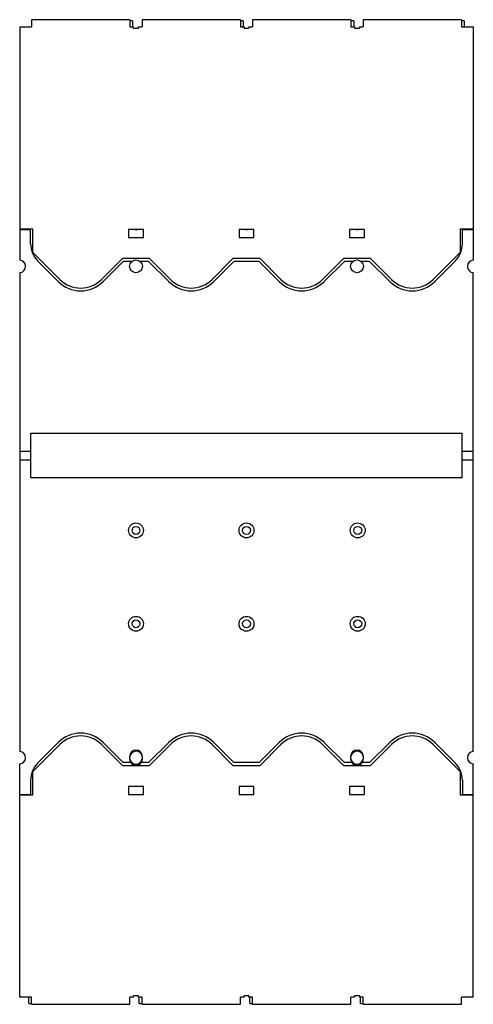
# Model space of a CAD drawing. Header units: millimetres. Extents: x 74 to 259, y 31 to 432.
import ezdxf

# ---------------------------------------------------------------- set-up
doc = ezdxf.new("R2010")
doc.units = ezdxf.units.MM
doc.header["$LTSCALE"] = 30.276771
doc.layers.get('0').update_dxf_attribs({"linetype": 'CONTINUOUS'})

msp = doc.modelspace()

# ---------------------------------------------------------------- linework, layer by layer
at = {"color": 7, "linetype": 'Continuous'}
for p, q in [((74.13, 428.88), (74.13, 333.93)), ((74.13, 428.88), (78.98, 428.88)), ((78.98, 431.78), (78.98, 428.88)), ((118.98, 431.78), (78.98, 431.78)), ((118.98, 431.78), (118.98, 428.88)), ((120.13, 431.38), (118.98, 431.38)), ((118.98, 428.88), (120.51, 428.88)), ((120.13, 431.38), (120.13, 428.88)), ((120.51, 428.28), (120.51, 428.88)), ((122.46, 428.28), (122.46, 428.88)), ((122.46, 428.88), (123.98, 428.88)), ((123.98, 431.78), (123.98, 428.88)), ((163.98, 431.78), (123.98, 431.78)), ((163.98, 431.78), (163.98, 428.88)), ((165.13, 431.38), (163.98, 431.38)), ((163.98, 428.88), (165.51, 428.88)), ((165.13, 431.38), (165.13, 428.88)), ((165.51, 428.88), (165.51, 428.28)), ((167.46, 428.88), (167.46, 428.28)), ((167.46, 428.88), (168.98, 428.88)), ((168.98, 431.78), (168.98, 428.88)), ((208.98, 431.78), (168.98, 431.78)), ((208.98, 431.78), (208.98, 428.88)), ((210.13, 431.38), (208.98, 431.38)), ((208.98, 428.88), (210.51, 428.88)), ((210.13, 431.38), (210.13, 428.88)), ((210.51, 428.88), (210.51, 428.28)), ((212.46, 428.88), (212.46, 428.28)), ((212.46, 428.88), (213.98, 428.88)), ((213.98, 431.78), (213.98, 428.88)), ((253.98, 431.78), (213.98, 431.78)), ((253.98, 431.78), (253.98, 428.88)), ((255.13, 431.38), (253.98, 431.38)), ((253.98, 428.88), (258.83, 428.88)), ((255.13, 431.38), (255.13, 428.88)), ((258.83, 428.88), (258.83, 333.93)), ((120.51, 428.28), (122.46, 428.28)), ((165.51, 428.28), (167.46, 428.28)), ((210.51, 428.28), (212.46, 428.28)), ((74.13, 346.63), (79.48, 346.63)), ((74.13, 346.38), (78.58, 346.38)), ((76.38, 346.63), (76.38, 346.38)), ((78.58, 340.58), (78.58, 346.38)), ((79.48, 337.06), (79.48, 346.63)), ((118.48, 346.38), (118.48, 343.08)), ((124.48, 346.38), (118.48, 346.38)), ((124.48, 343.08), (124.48, 346.38)), ((163.48, 346.38), (163.48, 343.08)), ((169.48, 346.38), (163.48, 346.38)), ((169.48, 343.08), (169.48, 346.38)), ((208.48, 346.38), (208.48, 343.08)), ((214.48, 346.38), (208.48, 346.38)), ((214.48, 343.08), (214.48, 346.38)), ((253.48, 346.63), (253.48, 337.06)), ((253.48, 346.63), (258.83, 346.63)), ((254.38, 340.58), (254.38, 346.38)), ((254.38, 346.38), (258.83, 346.38)), ((256.58, 346.63), (256.58, 346.38)), ((118.48, 343.08), (124.48, 343.08)), ((163.48, 343.08), (169.48, 343.08)), ((208.48, 343.08), (214.48, 343.08)), ((90.5, 326.05), (79.48, 337.06)), ((253.48, 337.06), (242.47, 326.05)), ((81.51, 333.5), (89.79, 325.23)), ((115.95, 334.53), (107.47, 326.05)), ((108.17, 325.23), (116.33, 333.38)), ((127.01, 334.53), (115.95, 334.53)), ((119.82, 333.38), (116.33, 333.38)), ((126.63, 333.38), (123.14, 333.38)), ((126.63, 333.38), (134.79, 325.23)), ((135.5, 326.05), (127.01, 334.53)), ((160.95, 334.53), (152.47, 326.05)), ((153.17, 325.23), (161.33, 333.38)), ((172.01, 334.53), (160.95, 334.53)), ((171.63, 333.38), (161.33, 333.38)), ((171.63, 333.38), (179.79, 325.23)), ((180.5, 326.05), (172.01, 334.53)), ((205.95, 334.53), (197.47, 326.05)), ((198.17, 325.23), (206.33, 333.38)), ((217.01, 334.53), (205.95, 334.53)), ((209.82, 333.38), (206.33, 333.38)), ((216.63, 333.38), (213.14, 333.38)), ((216.63, 333.38), (224.79, 325.23)), ((225.5, 326.05), (217.01, 334.53)), ((243.17, 325.23), (251.45, 333.5)), ((74.13, 328.84), (74.13, 133.93)), ((258.83, 133.93), (258.83, 328.84)), ((78.73, 245.28), (78.73, 263.48)), ((78.73, 263.48), (254.23, 263.48)), ((254.23, 245.28), (254.23, 263.48)), ((74.13, 256.13), (78.73, 256.13)), ((74.13, 252.63), (78.73, 252.63)), ((254.23, 256.13), (258.83, 256.13)), ((254.23, 252.63), (258.83, 252.63)), ((254.23, 245.28), (78.73, 245.28)), ((79.48, 125.7), (90.5, 136.72)), ((89.79, 137.54), (81.51, 129.26)), ((107.47, 136.72), (115.95, 128.23)), ((116.33, 129.38), (108.17, 137.54)), ((134.79, 137.54), (126.63, 129.38)), ((127.01, 128.23), (135.5, 136.72)), ((152.47, 136.72), (160.95, 128.23)), ((161.33, 129.38), (153.17, 137.54)), ((179.79, 137.54), (171.63, 129.38)), ((172.01, 128.23), (180.5, 136.72)), ((197.47, 136.72), (205.95, 128.23)), ((206.33, 129.38), (198.17, 137.54)), ((224.79, 137.54), (216.63, 129.38)), ((217.01, 128.23), (225.5, 136.72)), ((242.47, 136.72), (253.48, 125.7)), ((251.45, 129.26), (243.17, 137.54)), ((119.3, 133.02), (119.46, 133.02)), ((119.8, 133.74), (120.38, 133.74)), ((122.58, 133.74), (123.15, 133.74)), ((123.5, 133.02), (123.67, 133.02)), ((209.3, 133.02), (209.46, 133.02)), ((209.8, 133.74), (210.38, 133.74)), ((212.58, 133.74), (213.15, 133.74)), ((213.5, 133.02), (213.67, 133.02)), ((74.13, 33.88), (74.13, 128.84)), ((119.36, 129.38), (116.33, 129.38)), ((118.88, 131.88), (118.88, 130.88)), ((126.63, 129.38), (123.6, 129.38)), ((124.08, 130.88), (124.08, 131.88)), ((171.63, 129.38), (161.33, 129.38)), ((209.36, 129.38), (206.33, 129.38)), ((208.88, 131.88), (208.88, 130.88)), ((216.63, 129.38), (213.6, 129.38)), ((214.08, 130.88), (214.08, 131.88)), ((258.83, 33.88), (258.83, 128.84)), ((79.48, 116.13), (79.48, 125.7)), ((115.95, 128.23), (127.01, 128.23)), ((160.95, 128.23), (172.01, 128.23)), ((205.95, 128.23), (217.01, 128.23)), ((253.48, 125.7), (253.48, 116.13)), ((78.58, 122.19), (78.58, 116.38)), ((254.38, 122.19), (254.38, 116.38)), ((74.13, 116.38), (78.58, 116.38)), ((76.38, 116.38), (76.38, 116.13)), ((124.48, 119.68), (118.48, 119.68)), ((118.48, 119.68), (118.48, 116.38)), ((118.48, 116.38), (124.48, 116.38)), ((124.48, 116.38), (124.48, 119.68)), ((169.48, 119.68), (163.48, 119.68)), ((163.48, 119.68), (163.48, 116.38)), ((163.48, 116.38), (169.48, 116.38)), ((169.48, 116.38), (169.48, 119.68)), ((214.48, 119.68), (208.48, 119.68)), ((208.48, 119.68), (208.48, 116.38)), ((208.48, 116.38), (214.48, 116.38)), ((214.48, 116.38), (214.48, 119.68)), ((254.38, 116.38), (258.83, 116.38)), ((256.58, 116.38), (256.58, 116.13)), ((79.48, 116.13), (74.13, 116.13)), ((258.83, 116.13), (253.48, 116.13)), ((78.98, 33.88), (74.13, 33.88)), ((77.83, 31.38), (77.83, 33.88)), ((78.98, 30.98), (78.98, 33.88)), ((120.51, 33.88), (118.98, 33.88)), ((118.98, 30.98), (118.98, 33.88)), ((122.46, 34.48), (120.51, 34.48)), ((120.51, 33.88), (120.51, 34.48)), ((122.46, 33.88), (122.46, 34.48)), ((123.98, 33.88), (122.46, 33.88)), ((122.83, 31.38), (122.83, 33.88)), ((123.98, 30.98), (123.98, 33.88)), ((165.51, 33.88), (163.98, 33.88)), ((163.98, 30.98), (163.98, 33.88)), ((167.46, 34.48), (165.51, 34.48)), ((165.51, 33.88), (165.51, 34.48)), ((167.46, 33.88), (167.46, 34.48)), ((168.98, 33.88), (167.46, 33.88)), ((167.83, 31.38), (167.83, 33.88)), ((168.98, 30.98), (168.98, 33.88)), ((210.51, 33.88), (208.98, 33.88)), ((208.98, 30.98), (208.98, 33.88)), ((212.46, 34.48), (210.51, 34.48)), ((210.51, 34.48), (210.51, 33.88)), ((212.46, 34.48), (212.46, 33.88)), ((213.98, 33.88), (212.46, 33.88)), ((212.83, 31.38), (212.83, 33.88)), ((213.98, 30.98), (213.98, 33.88)), ((258.83, 33.88), (253.98, 33.88)), ((253.98, 30.98), (253.98, 33.88)), ((77.83, 31.38), (78.98, 31.38)), ((78.98, 30.98), (118.98, 30.98)), ((122.83, 31.38), (123.98, 31.38)), ((123.98, 30.98), (163.98, 30.98)), ((167.83, 31.38), (168.98, 31.38)), ((168.98, 30.98), (208.98, 30.98)), ((212.83, 31.38), (213.98, 31.38)), ((213.98, 30.98), (253.98, 30.98))]:
    msp.add_line(p, q, dxfattribs=at)
for centre, radius in [((121.48, 331.38), 2.6), ((211.48, 331.38), 2.6), ((121.48, 223.88), 3.03), ((121.48, 223.88), 1.6), ((166.48, 223.88), 3.03), ((166.48, 223.88), 1.6), ((211.78, 223.88), 3.03), ((211.78, 223.88), 1.6), ((121.48, 185.88), 3.03), ((166.48, 185.88), 3.03), ((211.78, 185.88), 3.03), ((121.48, 185.88), 1.6), ((166.48, 185.88), 1.6), ((211.78, 185.88), 1.6)]:
    msp.add_circle(centre, radius, dxfattribs=at)
for centre, radius, start, end in [((121.48, 348.88), 2.55, 261.1894, 290.0122), ((166.48, 348.88), 2.55, 261.1894, 290.0122), ((211.48, 348.88), 2.55, 261.1894, 290.0122), ((88.58, 340.58), 10, 180, 225), ((244.38, 340.58), 10, 315, 360), ((73.98, 331.38), 2.55, 273.3723, 86.6277), ((258.98, 331.38), 2.55, 93.3723, 266.6277), ((98.98, 334.42), 13, 225, 315), ((98.98, 334.53), 12, 225, 315), ((143.98, 334.42), 13, 225, 315), ((143.98, 334.53), 12, 225, 315), ((188.98, 334.42), 13, 225, 315), ((188.98, 334.53), 12, 225, 315), ((233.98, 334.42), 13, 225, 315), ((233.98, 334.53), 12, 225, 315), ((98.98, 128.35), 13, 45, 135), ((143.98, 128.35), 13, 45, 135), ((188.98, 128.35), 13, 45, 135), ((233.98, 128.35), 13, 45, 135), ((98.98, 128.23), 12, 45, 135), ((143.98, 128.23), 12, 45, 135), ((188.98, 128.23), 12, 45, 135), ((233.98, 128.23), 12, 45, 135), ((73.98, 131.38), 2.55, 273.3723, 86.6277), ((121.48, 131.88), 2.6, 0, 180), ((121.48, 131.38), 2.6, 13.014, 169.012), ((211.48, 131.88), 2.6, 0, 180), ((211.48, 131.38), 2.6, 13.014, 169.012), ((258.98, 131.38), 2.55, 93.3723, 266.6277), ((88.58, 122.19), 10, 135, 180), ((121.48, 130.88), 2.6, 180, 360), ((121.48, 131.38), 2.6, 190.8085, 349.235), ((211.48, 130.88), 2.6, 180, 360), ((211.48, 131.38), 2.6, 190.806, 349.2513), ((244.38, 122.19), 10, 0, 45)]:
    msp.add_arc(centre, radius, start, end, dxfattribs=at)

doc.saveas('drawing.dxf')
